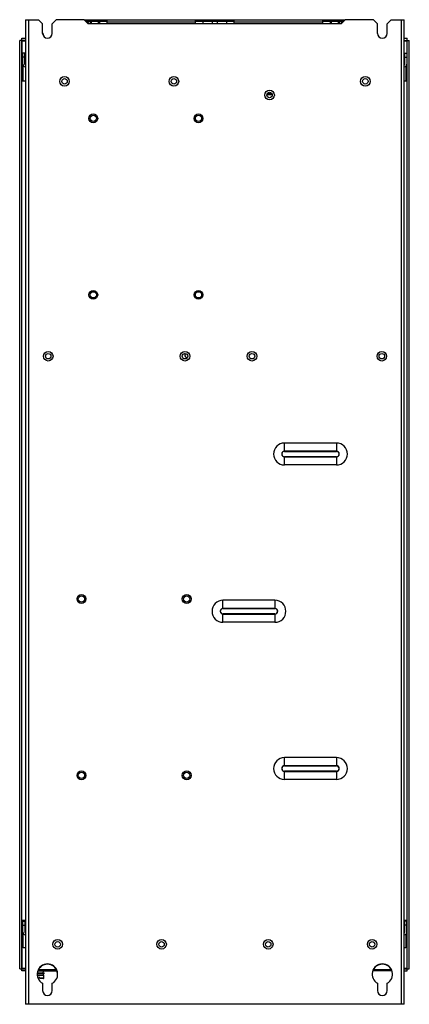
# Model space of a CAD drawing. Header units: millimetres. Extents: x 167 to 452, y 68 to 788.
import ezdxf

# ---------------------------------------------------------------- set-up
doc = ezdxf.new("R2010")
doc.units = ezdxf.units.MM
doc.header["$LTSCALE"] = 55.571787
doc.layers.get('0').update_dxf_attribs({"linetype": 'CONTINUOUS'})

msp = doc.modelspace()

# ---------------------------------------------------------------- linework, layer by layer
at = {"color": 7, "linetype": 'Continuous'}
for p, q in [((171.54, 788.35), (171.54, 68.35)), ((171.54, 788.35), (181.04, 788.35)), ((173.84, 68.35), (173.84, 788.35)), ((184.04, 785.35), (181.04, 788.35)), ((184.04, 778.35), (184.04, 785.35)), ((194.04, 788.35), (191.04, 785.35)), ((191.04, 778.35), (191.04, 785.35)), ((214.34, 788.35), (194.04, 788.35)), ((217.34, 785.35), (214.34, 788.35)), ((214.79, 788.35), (214.79, 787.9)), ((214.79, 788.35), (405.29, 788.35)), ((215.34, 787.35), (231.22, 787.35)), ((217.24, 785.45), (217.24, 786.35)), ((402.34, 785.35), (217.34, 785.35)), ((218.73, 787.15), (218.73, 785.35)), ((218.73, 787.15), (219.6, 787.15)), ((219.03, 787.35), (219.03, 787.15)), ((219.6, 787.35), (219.6, 785.35)), ((222.29, 787.35), (222.29, 788.35)), ((224.98, 785.35), (224.98, 787.35)), ((224.98, 787.15), (225.85, 787.15)), ((225.55, 787.15), (225.55, 787.35)), ((225.85, 785.35), (225.85, 787.15)), ((228.22, 788.35), (228.22, 787.35)), ((229.22, 787.35), (229.22, 788.35)), ((231.22, 785.35), (231.22, 788.35)), ((231.22, 786.85), (295.87, 786.85)), ((295.87, 785.35), (295.87, 788.35)), ((295.87, 787.35), (324.22, 787.35)), ((297.87, 788.35), (297.87, 787.35)), ((298.87, 787.35), (298.87, 788.35)), ((301.23, 787.15), (301.23, 785.35)), ((301.23, 787.15), (308.35, 787.15)), ((301.53, 787.35), (301.53, 787.15)), ((308.05, 787.15), (308.05, 787.35)), ((308.35, 785.35), (308.35, 787.15)), ((311.73, 787.15), (311.73, 785.35)), ((311.73, 787.15), (318.85, 787.15)), ((312.03, 787.35), (312.03, 787.15)), ((318.55, 787.15), (318.55, 787.35)), ((318.85, 785.35), (318.85, 787.15)), ((321.22, 788.35), (321.22, 787.35)), ((322.22, 787.35), (322.22, 788.35)), ((324.22, 785.35), (324.22, 788.35)), ((324.22, 786.85), (388.87, 786.85)), ((388.87, 785.35), (388.87, 788.35)), ((388.87, 787.35), (404.34, 787.35)), ((390.87, 788.35), (390.87, 787.35)), ((391.87, 787.35), (391.87, 788.35)), ((394.23, 787.15), (394.23, 785.35)), ((394.23, 787.15), (395.1, 787.15)), ((394.53, 787.35), (394.53, 787.15)), ((395.1, 787.35), (395.1, 785.35)), ((397.79, 788.35), (397.79, 787.35)), ((400.48, 785.35), (400.48, 787.35)), ((400.48, 787.15), (401.35, 787.15)), ((401.05, 787.15), (401.05, 787.35)), ((401.35, 785.35), (401.35, 787.15)), ((405.34, 788.35), (402.34, 785.35)), ((402.84, 785.85), (402.84, 786.35)), ((426.04, 788.35), (405.34, 788.35)), ((429.04, 785.35), (426.04, 788.35)), ((429.04, 778.35), (429.04, 785.35)), ((439.04, 788.35), (436.04, 785.35)), ((436.04, 778.35), (436.04, 785.35)), ((439.04, 788.35), (448.54, 788.35)), ((446.24, 788.35), (446.24, 68.35)), ((448.54, 68.35), (448.54, 788.35)), ((184.04, 778.55), (184.31, 778.55)), ((184.71, 777.55), (184.31, 778.55)), ((167.24, 94.25), (167.24, 773.25)), ((171.54, 773.25), (167.24, 773.25)), ((168.74, 92.75), (168.74, 774.75)), ((168.74, 774.75), (171.54, 774.75)), ((169.04, 743.75), (169.04, 772.95)), ((169.04, 772.95), (171.54, 772.95)), ((184.38, 777.55), (184.71, 777.55)), ((184.71, 776.74), (184.71, 777.55)), ((448.54, 774.75), (450.74, 774.75)), ((448.54, 773.25), (452.24, 773.25)), ((448.54, 772.95), (450.44, 772.95)), ((450.44, 772.95), (450.44, 763.95)), ((450.74, 92.75), (450.74, 774.75)), ((452.24, 94.25), (452.24, 773.25)), ((169.54, 755.75), (169.54, 763.95)), ((171.04, 763.95), (169.54, 763.95)), ((171.04, 755.75), (171.04, 763.95)), ((171.04, 763.75), (171.54, 763.75)), ((448.54, 763.75), (449.04, 763.75)), ((449.04, 755.75), (449.04, 763.95)), ((449.04, 763.95), (450.54, 763.95)), ((450.54, 763.95), (450.54, 755.75)), ((171.04, 760.95), (169.54, 760.95)), ((449.04, 760.95), (450.54, 760.95)), ((169.74, 743.75), (169.74, 755.27)), ((171.54, 755.45), (171.34, 755.45)), ((171.54, 753.95), (171.34, 753.95)), ((448.74, 755.45), (448.54, 755.45)), ((448.74, 753.95), (448.54, 753.95)), ((449.74, 754.36), (449.74, 743.75)), ((450.44, 755.51), (450.44, 743.75)), ((168.74, 743.75), (171.54, 743.75)), ((448.54, 743.75), (450.74, 743.75)), ((348.14, 733.75), (351.95, 733.75)), ((351.71, 734.05), (348.38, 734.05)), ((360.94, 472.7), (360.94, 478.76)), ((398.94, 478.76), (360.94, 478.76)), ((398.94, 478.76), (398.94, 472.7)), ((360.92, 472.7), (398.94, 472.7)), ((398.94, 472.79), (360.94, 472.79)), ((360.94, 462.73), (360.94, 468.79)), ((398.97, 468.79), (360.94, 468.79)), ((360.94, 468.71), (398.94, 468.71)), ((398.94, 468.79), (398.94, 462.73)), ((398.94, 462.73), (360.94, 462.73)), ((353.94, 363.76), (315.94, 363.76)), ((315.94, 357.7), (315.94, 363.76)), ((353.94, 363.76), (353.94, 357.7)), ((315.92, 357.7), (353.94, 357.7)), ((353.94, 357.79), (315.94, 357.79)), ((353.97, 353.79), (315.94, 353.79)), ((315.94, 347.73), (315.94, 353.79)), ((315.94, 353.71), (353.94, 353.71)), ((353.94, 353.79), (353.94, 347.73)), ((353.94, 347.73), (315.94, 347.73)), ((398.94, 248.76), (360.94, 248.76)), ((360.94, 242.7), (360.94, 248.76)), ((398.94, 248.76), (398.94, 242.7)), ((360.92, 242.7), (398.94, 242.7)), ((398.94, 242.79), (360.94, 242.79)), ((398.97, 238.79), (360.94, 238.79)), ((360.94, 232.73), (360.94, 238.79)), ((360.94, 238.71), (398.94, 238.71)), ((398.94, 238.79), (398.94, 232.73)), ((398.94, 232.73), (360.94, 232.73)), ((171.54, 129.75), (168.74, 129.75)), ((169.04, 94.55), (169.04, 129.75)), ((169.74, 129.25), (169.74, 129.75)), ((450.74, 129.75), (448.54, 129.75)), ((449.74, 129.75), (449.74, 129.25)), ((450.44, 129.75), (450.44, 129.25)), ((169.54, 129.25), (171.04, 129.25)), ((169.54, 121.05), (169.54, 129.25)), ((169.54, 126.25), (171.04, 126.25)), ((171.04, 129.25), (171.04, 121.05)), ((450.54, 129.25), (449.04, 129.25)), ((449.04, 121.05), (449.04, 129.25)), ((450.54, 126.25), (449.04, 126.25)), ((450.54, 121.05), (450.54, 129.25)), ((169.74, 109.75), (169.74, 120.57)), ((171.34, 120.75), (171.54, 120.75)), ((171.34, 119.25), (171.54, 119.25)), ((448.54, 120.75), (448.74, 120.75)), ((448.54, 119.25), (448.74, 119.25)), ((449.74, 119.66), (449.74, 109.75)), ((450.44, 120.81), (450.44, 94.55)), ((171.54, 109.75), (169.74, 109.75)), ((449.74, 109.75), (448.54, 109.75)), ((167.24, 94.25), (171.54, 94.25)), ((171.54, 94.55), (169.04, 94.55)), ((181.25, 93.85), (194.07, 93.85)), ((426.25, 93.85), (439.07, 93.85)), ((450.44, 94.55), (448.54, 94.55)), ((448.54, 94.25), (452.24, 94.25)), ((171.54, 92.75), (168.74, 92.75)), ((185.04, 90.55), (180.15, 90.55)), ((180.19, 91.35), (185.04, 91.35)), ((180.21, 89.75), (184.84, 89.75)), ((180.51, 92.75), (194.38, 92.75)), ((184.71, 92.55), (180.68, 92.55)), ((181.14, 87.54), (180.83, 87.54)), ((181.14, 87.25), (180.91, 87.25)), ((181.94, 88.05), (181.14, 88.05)), ((181.14, 88.05), (181.14, 87.25)), ((181.94, 87.25), (181.94, 88.05)), ((184.79, 87.54), (181.94, 87.54)), ((184.49, 87.25), (181.94, 87.25)), ((184.41, 91.35), (184.71, 92.55)), ((184.63, 89.75), (184.63, 90.55)), ((184.71, 92.55), (184.71, 92.75)), ((184.79, 87.54), (184.84, 89.75)), ((185.04, 90.55), (185.04, 91.35)), ((439.38, 92.75), (425.51, 92.75)), ((448.54, 92.75), (450.74, 92.75)), ((184.04, 83.71), (184.04, 78.35)), ((191.04, 78.35), (191.04, 83.71)), ((429.04, 83.71), (429.04, 78.35)), ((436.04, 78.35), (436.04, 83.71)), ((448.54, 68.35), (171.54, 68.35))]:
    msp.add_line(p, q, dxfattribs=at)
for centre, radius in [((200.04, 743.25), 3.5), ((200.04, 743.25), 2), ((280.04, 743.25), 3.5), ((280.04, 743.25), 2), ((420.04, 743.25), 3.5), ((420.04, 743.25), 2), ((350.04, 733.25), 3.5), ((350.04, 733.25), 2), ((221.04, 716.15), 3.25), ((221.04, 716.15), 2.3), ((298.04, 716.15), 3.25), ((298.04, 716.15), 2.3), ((221.04, 587.15), 3.25), ((221.04, 587.15), 2.3), ((298.04, 587.15), 3.25), ((298.04, 587.15), 2.3), ((188.14, 542.25), 3.5), ((188.14, 542.25), 2), ((288.14, 542.25), 3.5), ((288.14, 542.25), 2), ((337.14, 542.25), 3.5), ((337.14, 542.25), 2), ((432.14, 542.25), 3.5), ((432.14, 542.25), 2), ((212.44, 364.75), 3.25), ((289.44, 364.75), 3.25), ((212.44, 364.75), 2.3), ((289.44, 364.75), 2.3), ((212.44, 235.75), 3.25), ((212.44, 235.75), 2.3), ((289.44, 235.75), 3.25), ((289.44, 235.75), 2.3), ((195.04, 112.25), 3.5), ((271.04, 112.25), 3.5), ((349.04, 112.25), 3.5), ((425.04, 112.25), 3.5), ((195.04, 112.25), 2), ((271.04, 112.25), 2), ((349.04, 112.25), 2), ((425.04, 112.25), 2)]:
    msp.add_circle(centre, radius, dxfattribs=at)
for centre, radius, start, end in [((218.24, 786.35), 2, 154.45738, 178.01342), ((218.24, 786.35), 1, 90, 180), ((401.84, 786.35), 1, 0, 90), ((401.84, 786.35), 2, 9.77093, 25.54337), ((187.54, 778.35), 3.5, 180, 360), ((432.54, 778.35), 3.5, 180, 360), ((171.34, 755.75), 1.8, 180, 270), ((171.34, 755.75), 0.3, 180, 270), ((448.74, 755.75), 1.8, 270, 360), ((448.74, 755.75), 0.3, 270, 360), ((290.04, 543.05), 2, 143.87476, 248.27233), ((360.94, 470.75), 8.02, 90, 270), ((398.94, 470.75), 8.02, 270, 90), ((360.94, 470.75), 1.95, 90.66996, 270), ((398.94, 470.75), 1.95, 270.66996, 90), ((315.94, 355.75), 8.02, 90, 270), ((353.94, 355.75), 8.02, 270, 90), ((315.94, 355.75), 1.95, 90.66996, 270), ((353.94, 355.75), 1.95, 270.66996, 90), ((360.94, 240.75), 8.02, 90, 270), ((398.94, 240.75), 8.02, 270, 90), ((360.94, 240.75), 1.95, 90.66996, 270), ((398.94, 240.75), 1.95, 270.66996, 90), ((171.34, 121.05), 1.8, 180, 270), ((171.34, 121.05), 0.3, 180, 270), ((448.74, 121.05), 1.8, 270, 360), ((448.74, 121.05), 0.3, 270, 360), ((187.54, 90.35), 7.5, 297.81814, 242.18186), ((187.54, 90.15), 7.5, 6.44922, 154.92413), ((432.54, 90.35), 7.5, 297.81814, 242.18186), ((432.54, 90.15), 7.5, 6.44922, 154.92413), ((184.49, 87.55), 0.3, 270, 358.7), ((187.54, 78.35), 3.5, 180, 360), ((432.54, 78.35), 3.5, 180, 360)]:
    msp.add_arc(centre, radius, start, end, dxfattribs=at)
for points, knots in [([(169.04, 772.95), (169.01, 772.98), (168.95, 773.05), (168.85, 773.13), (168.8, 773.21), (168.74, 773.23), (168.74, 773.25)], [0, 0, 0, 0, 0.331433, 0.644644, 0.891191, 1, 1, 1, 1]), ([(450.44, 772.95), (450.48, 772.98), (450.54, 773.04), (450.63, 773.14), (450.7, 773.19), (450.73, 773.25), (450.74, 773.25)], [0, 0, 0, 0, 0.331431, 0.644649, 0.891173, 1, 1, 1, 1]), ([(360.94, 472.79), (360.42, 472.78), (359.34, 472.35), (358.68, 470.75), (359.34, 469.15), (360.42, 468.71), (360.94, 468.71)], [0, 0, 0, 0, 0.25006, 0.500038, 0.749994, 1, 1, 1, 1]), ([(398.94, 468.71), (399.47, 468.71), (400.55, 469.14), (401.2, 470.75), (400.55, 472.35), (399.47, 472.79), (398.94, 472.79)], [0, 0, 0, 0, 0.25006, 0.500038, 0.749994, 1, 1, 1, 1]), ([(315.94, 357.79), (315.42, 357.78), (314.34, 357.35), (313.68, 355.75), (314.34, 354.15), (315.42, 353.71), (315.94, 353.71)], [0, 0, 0, 0, 0.25006, 0.500038, 0.749994, 1, 1, 1, 1]), ([(353.94, 353.71), (354.47, 353.71), (355.55, 354.14), (356.2, 355.75), (355.55, 357.35), (354.47, 357.79), (353.94, 357.79)], [0, 0, 0, 0, 0.25006, 0.500038, 0.749994, 1, 1, 1, 1]), ([(360.94, 242.79), (360.42, 242.78), (359.34, 242.35), (358.68, 240.75), (359.34, 239.15), (360.42, 238.71), (360.94, 238.71)], [0, 0, 0, 0, 0.25006, 0.500038, 0.749994, 1, 1, 1, 1]), ([(398.94, 238.71), (399.47, 238.71), (400.55, 239.14), (401.2, 240.75), (400.55, 242.35), (399.47, 242.79), (398.94, 242.79)], [0, 0, 0, 0, 0.25006, 0.500038, 0.749994, 1, 1, 1, 1]), ([(169.04, 94.55), (169.01, 94.52), (168.95, 94.45), (168.86, 94.36), (168.79, 94.31), (168.76, 94.25), (168.74, 94.25)], [0, 0, 0, 0, 0.331433, 0.644644, 0.891191, 1, 1, 1, 1]), ([(450.44, 94.55), (450.48, 94.51), (450.54, 94.45), (450.64, 94.36), (450.69, 94.29), (450.74, 94.26), (450.74, 94.25)], [0, 0, 0, 0, 0.33145, 0.644642, 0.89127, 1, 1, 1, 1])]:
    msp.add_open_spline(points, degree=3, knots=knots, dxfattribs=at)

doc.saveas('drawing.dxf')
